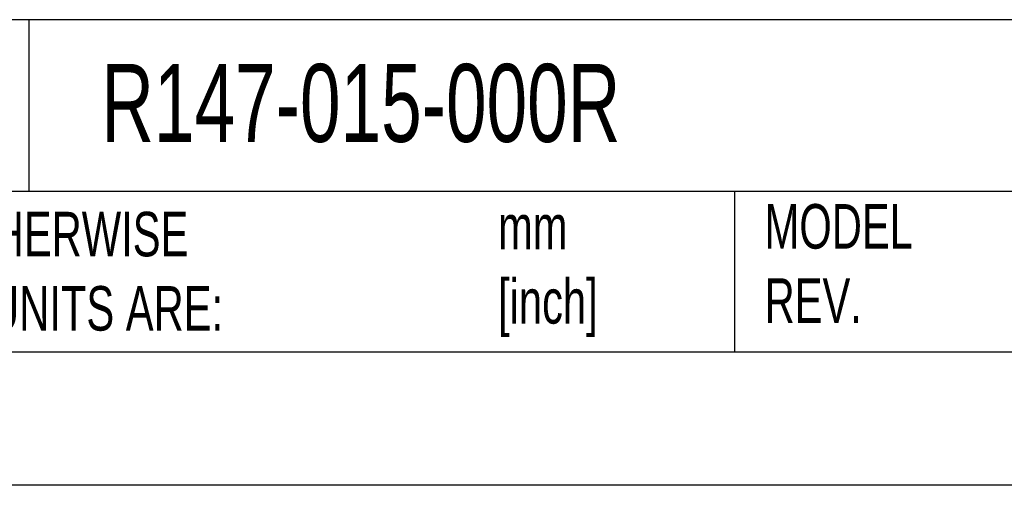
# Model space of a CAD drawing. Header units: millimetres. Extents: x 0 to 1118, y 0 to 864.
# Tile 9 of 21: x 621 to 808, y 0 to 89. Entities that reach past the tile are written whole.
import ezdxf

# ---------------------------------------------------------------- set-up
doc = ezdxf.new("R2010")
doc.units = ezdxf.units.MM
doc.header["$LTSCALE"] = 4
doc.layers.add('TEXT', color=140, linetype='Continuous', lineweight=25)
doc.styles.add('SLDTEXTSTYLE0', font='TXT', dxfattribs={"width": 0.7})

msp = doc.modelspace()

# ---------------------------------------------------------------- linework, layer by layer
at = {"color": 7, "linetype": 'Continuous'}
msp.add_line((1117.61, 0.01), (0.01, 0.01), dxfattribs=at)
at = {"layer": 'TEXT'}
for p, q in [((1092.2, 88.5), (25.4, 88.5)), ((623.04, 88.5), (623.04, 55.88)), ((1092.2, 55.88), (25.4, 55.88)), ((757.2, 55.88), (757.2, 25.4)), ((25.4, 25.4), (1092.2, 25.4))]:
    msp.add_line(p, q, dxfattribs=at)

# ---------------------------------------------------------------- texts
at = {"layer": 'TEXT', "attachment_point": 1, "style": 'SLDTEXTSTYLE0'}
for s, insert, char_height in [('R147-015-000R', (636.83, 80.09), 14.8167), ('MODEL ^JREV.', (762.93, 53.46), 8.4667), ('UNLESS OTHERWISE ^JSPECIFIED UNITS ARE:', (571.48, 51.99), 8.4667), ('mm^J[inch]', (712.26, 53.32), 8.467)]:
    msp.add_mtext(s, dxfattribs=dict(at, insert=insert, char_height=char_height))

doc.saveas('drawing.dxf')
